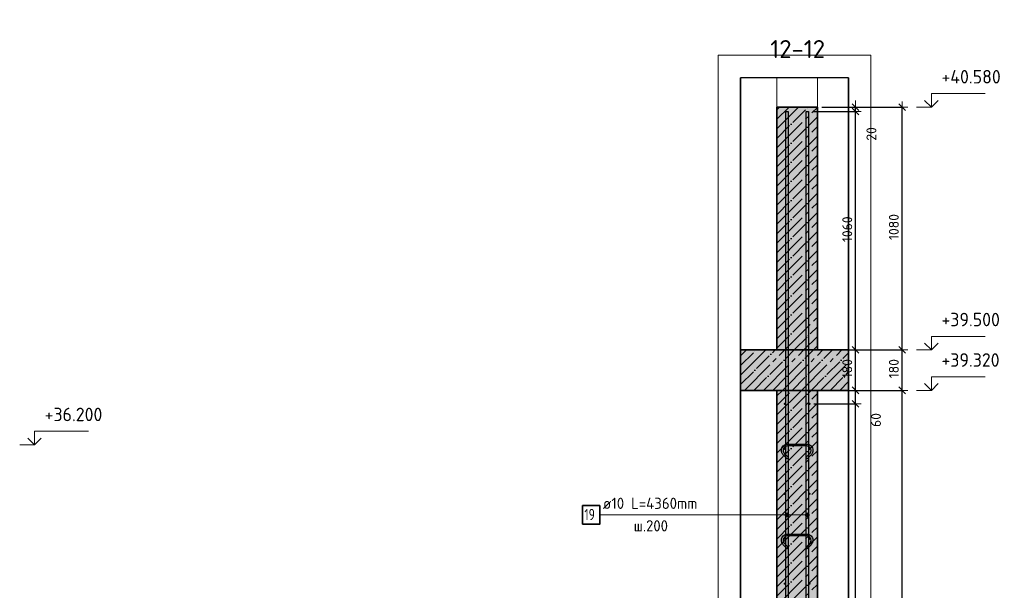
# Model space of a CAD drawing. Header units: millimetres. Extents: x -2995 to 60896, y -2809 to 57831.
# Tile 135 of 169: x 35292 to 39673, y 36825 to 39363. Entities that reach past the tile are written whole.
import ezdxf

# ---------------------------------------------------------------- set-up
doc = ezdxf.new("R2010")
doc.units = ezdxf.units.MM
doc.header["$PDMODE"] = 65
doc.linetypes.add('______11', pattern=[100, 80, -10, 0, -10])
doc.linetypes.add('______5', pattern=[220, 160, -20, 20, -20])
for name, color, linetype, lineweight in [('Standard', 7, 'Continuous', 25), ('Арм.стержн. вертикальными 1', 22, 'Continuous', 35), ('Арм.стержн.горизонт. 1', 180, 'Continuous', 35), ('Высотная отметки_ общее', 7, 'Continuous', 13), ('Размерная линия_ общее', 7, 'Continuous', 13)]:
    doc.layers.add(name, color=color, linetype=linetype, lineweight=lineweight)
doc.layers.add('Арм.стержн.Стяжки', color=7, linetype='Continuous', lineweight=35, true_color=0x501e0f)
doc.styles.add('ISOCPEUR', font='ISOCPEUR')
doc.dimstyles.new('DIMSTYLE_12', dxfattribs={"dimtxt": 44, "dimasz": 50, "dimexe": 0, "dimexo": 0, "dimgap": 22, "dimtad": 0, "dimdec": 0, "dimrnd": 5, "dimzin": 12, "dimdsep": 46, "dimtxsty": 'ISOCPEUR', "dimblk1": 'ALL_ML_STRICH', "dimblk2": 'ALL_ML_STRICH', "dimsah": 1, "dimcen": 0, "dimclrd": 7, "dimclre": 256, "dimclrt": 7, "dimadec": 0, "dimazin": 0, "dimtfac": 1, "dimtdec": 0, "dimtix": 1, "dimtmove": 2, "dimatfit": 3, "dimfxl": 0, "dimtvp": 1.2, "dimtzin": 0, "dimlwd": 0, "dimlwe": -3, "dimarcsym": 0})
doc.dimstyles.new('DIMSTYLE_5', dxfattribs={"dimtxt": 44, "dimasz": 50, "dimexe": 0, "dimexo": 0, "dimgap": 22, "dimtad": 2, "dimdec": 0, "dimrnd": 5, "dimzin": 12, "dimdsep": 46, "dimtxsty": 'ISOCPEUR', "dimblk1": 'ALL_ML_STRICH', "dimblk2": 'ALL_ML_STRICH', "dimsah": 1, "dimcen": 0, "dimclrd": 7, "dimclre": 256, "dimclrt": 7, "dimadec": 0, "dimazin": 0, "dimtfac": 1, "dimtdec": 0, "dimtix": 1, "dimtmove": 2, "dimatfit": 3, "dimfxl": 0, "dimtzin": 0, "dimlwd": 0, "dimlwe": -3, "dimarcsym": 0})

# ---------------------------------------------------------------- blocks, each defined once
blk = doc.blocks.new('ALL_ML_STRICH')
at = {"color": 0, "linetype": 'ByBlock', "lineweight": -2}
for p, q in [((-1, 0), (0.5, 0)), ((-0.3, -0.3), (0.3, 0.3)), ((0, -0.5), (0, 0.5))]:
    blk.add_line(p, q, dxfattribs=at)
blk = doc.blocks.new('*D252')
at = {"layer": 'DEFPOINTS', "color": 7, "linetype": 'Continuous', "lineweight": 13, "transparency": 33554687}
for p in [(38841.2, 37714.8), (38889.2, 34594.8), (39218.5, 34594.8)]:
    blk.add_point(p, dxfattribs=at)
at = {"layer": 'Размерная линия_ общее', "color": 253, "linetype": 'Continuous', "lineweight": -2, "true_color": 0xa0a0a0, "transparency": 33554687}
for p, q in [((38861.2, 37714.8), (39218.5, 37714.8)), ((38909.2, 34594.8), (39218.5, 34594.8))]:
    blk.add_line(p, q, dxfattribs=at)
at = {"layer": 'Размерная линия_ общее', "color": 7, "linetype": 'Continuous', "lineweight": -2, "transparency": 33554687}
blk.add_line((39218.5, 34594.8), (39218.5, 37714.8), dxfattribs=at)
at = {"layer": 'Размерная линия_ общее', "color": 7, "linetype": 'Continuous', "lineweight": 13, "transparency": 33554687, "xscale": 50, "yscale": 50, "zscale": 50}
for p, rotation in [((39218.5, 37714.8), 90), ((39218.5, 34594.8), 270)]:
    blk.add_blockref('ALL_ML_STRICH', p, dxfattribs=dict(at, rotation=rotation))
at = {"layer": 'Размерная линия_ общее', "color": 7, "linetype": 'Continuous', "lineweight": 13, "transparency": 33554687, "insert": (39181.5, 36161.4), "char_height": 44, "width": 176, "attachment_point": 5, "rotation": 90, "style": 'ISOCPEUR'}
blk.add_mtext('\\A1;{3120}', dxfattribs=at)
blk = doc.blocks.new('*D253')
at = {"layer": 'DEFPOINTS', "color": 7, "linetype": 'Continuous', "lineweight": 13, "transparency": 33554687}
for p in [(38939.7, 37894.8), (38841.2, 37714.8), (39218.5, 37714.8)]:
    blk.add_point(p, dxfattribs=at)
at = {"layer": 'Размерная линия_ общее', "color": 253, "linetype": 'Continuous', "lineweight": -2, "true_color": 0xa0a0a0, "transparency": 33554687}
for p, q in [((38959.7, 37894.8), (39218.5, 37894.8)), ((38861.2, 37714.8), (39218.5, 37714.8))]:
    blk.add_line(p, q, dxfattribs=at)
at = {"layer": 'Размерная линия_ общее', "color": 7, "linetype": 'Continuous', "lineweight": -2, "transparency": 33554687}
blk.add_line((39218.5, 37714.8), (39218.5, 37894.8), dxfattribs=at)
at = {"layer": 'Размерная линия_ общее', "color": 7, "linetype": 'Continuous', "lineweight": 13, "transparency": 33554687, "xscale": 50, "yscale": 50, "zscale": 50}
for p, rotation in [((39218.5, 37894.8), 90), ((39218.5, 37714.8), 270)]:
    blk.add_blockref('ALL_ML_STRICH', p, dxfattribs=dict(at, rotation=rotation))
at = {"layer": 'Размерная линия_ общее', "color": 7, "linetype": 'Continuous', "lineweight": 13, "transparency": 33554687, "insert": (39181.5, 37811.4), "char_height": 44, "width": 132, "attachment_point": 5, "rotation": 90, "style": 'ISOCPEUR'}
blk.add_mtext('\\A1;{180}', dxfattribs=at)
blk = doc.blocks.new('*D254')
at = {"layer": 'DEFPOINTS', "color": 7, "linetype": 'Continuous', "lineweight": 13, "transparency": 33554687}
for p in [(38841.2, 38974.8), (38939.7, 37894.8), (39218.5, 37894.8)]:
    blk.add_point(p, dxfattribs=at)
at = {"layer": 'Размерная линия_ общее', "color": 253, "linetype": 'Continuous', "lineweight": -2, "true_color": 0xa0a0a0, "transparency": 33554687}
for p, q in [((38861.2, 38974.8), (39218.5, 38974.8)), ((38959.7, 37894.8), (39218.5, 37894.8))]:
    blk.add_line(p, q, dxfattribs=at)
at = {"layer": 'Размерная линия_ общее', "color": 7, "linetype": 'Continuous', "lineweight": -2, "transparency": 33554687}
blk.add_line((39218.5, 37894.8), (39218.5, 38974.8), dxfattribs=at)
at = {"layer": 'Размерная линия_ общее', "color": 7, "linetype": 'Continuous', "lineweight": 13, "transparency": 33554687, "xscale": 50, "yscale": 50, "zscale": 50}
for p, rotation in [((39218.5, 38974.8), 90), ((39218.5, 37894.8), 270)]:
    blk.add_blockref('ALL_ML_STRICH', p, dxfattribs=dict(at, rotation=rotation))
at = {"layer": 'Размерная линия_ общее', "color": 7, "linetype": 'Continuous', "lineweight": 13, "transparency": 33554687, "insert": (39181.5, 38441.4), "char_height": 44, "width": 176, "attachment_point": 5, "rotation": 90, "style": 'ISOCPEUR'}
blk.add_mtext('\\A1;{1080}', dxfattribs=at)
blk = doc.blocks.new('COMPLEX_ELEVATIONDIM_9')
at = {"layer": 'Высотная отметки_ общее', "color": 7, "linetype": 'Continuous', "lineweight": 13, "transparency": 33554687}
for p, q in [((39348.5, 38974.8), (39318.5, 39004.8)), ((39348.5, 38974.8), (39348.5, 39034.8)), ((39348.5, 39034.8), (39588.5, 39034.8)), ((39348.5, 38974.8), (39378.5, 39004.8)), ((39348.5, 38974.8), (39282.3, 38974.8)), ((39348.5, 38974.8), (39348.5, 38974.8)), ((39348.5, 38974.8), (39348.5, 38974.8)), ((39348.5, 38974.8), (39348.5, 38974.8)), ((39348.5, 38974.8), (39348.5, 38974.8)), ((39348.5, 37894.8), (39348.5, 37954.8)), ((39348.5, 37954.8), (39588.5, 37954.8)), ((39348.5, 37894.8), (39318.5, 37924.8)), ((39348.5, 37894.8), (39378.5, 37924.8)), ((39348.5, 37894.8), (39282.3, 37894.8)), ((39348.5, 37894.8), (39348.5, 37894.8)), ((39348.5, 37894.8), (39348.5, 37894.8)), ((39348.5, 37894.8), (39348.5, 37894.8)), ((39348.5, 37894.8), (39348.5, 37894.8)), ((39348.5, 37714.8), (39348.5, 37774.8)), ((39348.5, 37774.8), (39588.5, 37774.8)), ((39348.5, 37714.8), (39318.5, 37744.8)), ((39348.5, 37714.8), (39378.5, 37744.8)), ((39348.5, 37714.8), (39282.3, 37714.8)), ((39348.5, 37714.8), (39348.5, 37714.8)), ((39348.5, 37714.8), (39348.5, 37714.8)), ((39348.5, 37714.8), (39348.5, 37714.8)), ((39348.5, 37714.8), (39348.5, 37714.8)), ((39348.5, 34594.8), (39318.5, 34624.8)), ((39348.5, 34594.8), (39348.5, 34654.8)), ((39348.5, 34654.8), (39588.5, 34654.8)), ((39348.5, 34594.8), (39378.5, 34624.8)), ((39348.5, 34594.8), (39348.5, 34594.8)), ((39348.5, 34594.8), (39348.5, 34594.8)), ((39348.5, 34594.8), (39348.5, 34594.8)), ((39348.5, 34594.8), (39348.5, 34594.8))]:
    blk.add_line(p, q, dxfattribs=at)
blk.add_lwpolyline([(39348.5, 34594.8), (39288.5, 34594.8), (39288.5, 34594.8), (39282.3, 34594.8)], dxfattribs=at)
at = {"layer": 'Высотная отметки_ общее', "color": 7, "linetype": 'Continuous', "lineweight": 13, "transparency": 33554687, "char_height": 60, "attachment_point": 7, "style": 'ISOCPEUR'}
for s, insert, width in [('\\W0.96;+40.580', (39393.5, 39079.8), 304.516), ('\\W0.96;+39.500', (39393.5, 37999.8), 298.477), ('\\W0.96;+39.320', (39393.5, 37819.8), 298.477), ('\\W0.96;+36.200', (39393.5, 34699.8), 298.477)]:
    blk.add_mtext(s, dxfattribs=dict(at, insert=insert, width=width))
blk = doc.blocks.new('*D257')
at = {"layer": 'DEFPOINTS', "color": 7, "linetype": 'Continuous', "lineweight": 13, "transparency": 33554687}
for p in [(38806.2, 37654.8), (38806.2, 34654.8), (39011.2, 34654.8)]:
    blk.add_point(p, dxfattribs=at)
at = {"layer": 'Размерная линия_ общее', "color": 253, "linetype": 'Continuous', "lineweight": -2, "true_color": 0xa0a0a0, "transparency": 33554687}
for p, q in [((38826.2, 37654.8), (39011.2, 37654.8)), ((38826.2, 34654.8), (39011.2, 34654.8))]:
    blk.add_line(p, q, dxfattribs=at)
at = {"layer": 'Размерная линия_ общее', "color": 7, "linetype": 'Continuous', "lineweight": -2, "transparency": 33554687}
blk.add_line((39011.2, 34654.8), (39011.2, 37654.8), dxfattribs=at)
at = {"layer": 'Размерная линия_ общее', "color": 7, "linetype": 'Continuous', "lineweight": 13, "transparency": 33554687, "xscale": 50, "yscale": 50, "zscale": 50}
for p, rotation in [((39011.2, 37654.8), 90), ((39011.2, 34654.8), 270)]:
    blk.add_blockref('ALL_ML_STRICH', p, dxfattribs=dict(at, rotation=rotation))
at = {"layer": 'Размерная линия_ общее', "color": 7, "linetype": 'Continuous', "lineweight": 13, "transparency": 33554687, "insert": (38952.2, 36006.8), "char_height": 44, "width": 2.2, "attachment_point": 1, "rotation": 90, "line_spacing_factor": 0.60241, "style": 'ISOCPEUR'}
blk.add_mtext('\\W0.91;15х200=3000', dxfattribs=at)
blk = doc.blocks.new('*D258')
at = {"layer": 'DEFPOINTS', "color": 7, "linetype": 'Continuous', "lineweight": 13, "transparency": 33554687}
for p in [(38841.2, 37714.8), (38806.2, 37654.8), (39011.2, 37654.8)]:
    blk.add_point(p, dxfattribs=at)
at = {"layer": 'Размерная линия_ общее', "color": 253, "linetype": 'Continuous', "lineweight": -2, "true_color": 0xa0a0a0, "transparency": 33554687}
for p, q in [((38861.2, 37714.8), (39011.2, 37714.8)), ((38826.2, 37654.8), (39011.2, 37654.8))]:
    blk.add_line(p, q, dxfattribs=at)
at = {"layer": 'Размерная линия_ общее', "color": 7, "linetype": 'Continuous', "lineweight": -2, "transparency": 33554687}
blk.add_line((39011.2, 37654.8), (39011.2, 37714.8), dxfattribs=at)
at = {"layer": 'Размерная линия_ общее', "color": 7, "linetype": 'Continuous', "lineweight": 13, "transparency": 33554687, "xscale": 50, "yscale": 50, "zscale": 50}
for p, rotation in [((39011.2, 37714.8), 90), ((39011.2, 37654.8), 270)]:
    blk.add_blockref('ALL_ML_STRICH', p, dxfattribs=dict(at, rotation=rotation))
at = {"layer": 'Размерная линия_ общее', "color": 7, "linetype": 'Continuous', "lineweight": 13, "transparency": 33554687, "insert": (39102, 37582.9), "char_height": 44, "width": 88, "attachment_point": 5, "rotation": 90, "style": 'ISOCPEUR'}
blk.add_mtext('\\A1;{60}', dxfattribs=at)
blk = doc.blocks.new('*D259')
at = {"layer": 'DEFPOINTS', "color": 7, "linetype": 'Continuous', "lineweight": 13, "transparency": 33554687}
for p in [(38971.2, 37894.8), (38841.2, 37714.8), (39011.2, 37714.8)]:
    blk.add_point(p, dxfattribs=at)
at = {"layer": 'Размерная линия_ общее', "color": 253, "linetype": 'Continuous', "lineweight": -2, "true_color": 0xa0a0a0, "transparency": 33554687}
for p, q in [((38991.2, 37894.8), (39011.2, 37894.8)), ((38861.2, 37714.8), (39011.2, 37714.8))]:
    blk.add_line(p, q, dxfattribs=at)
at = {"layer": 'Размерная линия_ общее', "color": 7, "linetype": 'Continuous', "lineweight": -2, "transparency": 33554687}
blk.add_line((39011.2, 37714.8), (39011.2, 37894.8), dxfattribs=at)
at = {"layer": 'Размерная линия_ общее', "color": 7, "linetype": 'Continuous', "lineweight": 13, "transparency": 33554687, "xscale": 50, "yscale": 50, "zscale": 50}
for p, rotation in [((39011.2, 37894.8), 90), ((39011.2, 37714.8), 270)]:
    blk.add_blockref('ALL_ML_STRICH', p, dxfattribs=dict(at, rotation=rotation))
at = {"layer": 'Размерная линия_ общее', "color": 7, "linetype": 'Continuous', "lineweight": 13, "transparency": 33554687, "insert": (38974.2, 37811.4), "char_height": 44, "width": 132, "attachment_point": 5, "rotation": 90, "style": 'ISOCPEUR'}
blk.add_mtext('\\A1;{180}', dxfattribs=at)
blk = doc.blocks.new('*D260')
at = {"layer": 'DEFPOINTS', "color": 7, "linetype": 'Continuous', "lineweight": 13, "transparency": 33554687}
for p in [(38801.2, 38954.8), (38971.2, 37894.8), (39011.2, 37894.8)]:
    blk.add_point(p, dxfattribs=at)
at = {"layer": 'Размерная линия_ общее', "color": 253, "linetype": 'Continuous', "lineweight": -2, "true_color": 0xa0a0a0, "transparency": 33554687}
for p, q in [((38821.2, 38954.8), (39011.2, 38954.8)), ((38991.2, 37894.8), (39011.2, 37894.8))]:
    blk.add_line(p, q, dxfattribs=at)
at = {"layer": 'Размерная линия_ общее', "color": 7, "linetype": 'Continuous', "lineweight": -2, "transparency": 33554687}
blk.add_line((39011.2, 37894.8), (39011.2, 38954.8), dxfattribs=at)
at = {"layer": 'Размерная линия_ общее', "color": 7, "linetype": 'Continuous', "lineweight": 13, "transparency": 33554687, "xscale": 50, "yscale": 50, "zscale": 50}
for p, rotation in [((39011.2, 38954.8), 90), ((39011.2, 37894.8), 270)]:
    blk.add_blockref('ALL_ML_STRICH', p, dxfattribs=dict(at, rotation=rotation))
at = {"layer": 'Размерная линия_ общее', "color": 7, "linetype": 'Continuous', "lineweight": 13, "transparency": 33554687, "insert": (38974.2, 38431.4), "char_height": 44, "width": 176, "attachment_point": 5, "rotation": 90, "style": 'ISOCPEUR'}
blk.add_mtext('\\A1;{1060}', dxfattribs=at)
blk = doc.blocks.new('*D261')
at = {"layer": 'DEFPOINTS', "color": 7, "linetype": 'Continuous', "lineweight": 13, "transparency": 33554687}
for p in [(38801.2, 38954.8), (38841.2, 38974.8), (39011.2, 38954.8)]:
    blk.add_point(p, dxfattribs=at)
at = {"layer": 'Размерная линия_ общее', "color": 253, "linetype": 'Continuous', "lineweight": -2, "true_color": 0xa0a0a0, "transparency": 33554687}
for p, q in [((38821.2, 38954.8), (39011.2, 38954.8)), ((38861.2, 38974.8), (39011.2, 38974.8))]:
    blk.add_line(p, q, dxfattribs=at)
at = {"layer": 'Размерная линия_ общее', "color": 7, "linetype": 'Continuous', "lineweight": -2, "transparency": 33554687}
blk.add_line((39011.2, 38954.8), (39011.2, 38974.8), dxfattribs=at)
at = {"layer": 'Размерная линия_ общее', "color": 7, "linetype": 'Continuous', "lineweight": 13, "transparency": 33554687, "xscale": 50, "yscale": 50, "zscale": 50}
for p, rotation in [((39011.2, 38954.8), 270), ((39011.2, 38974.8), 90)]:
    blk.add_blockref('ALL_ML_STRICH', p, dxfattribs=dict(at, rotation=rotation))
at = {"layer": 'Размерная линия_ общее', "color": 7, "linetype": 'Continuous', "lineweight": 13, "transparency": 33554687, "insert": (39081.6, 38855.4), "char_height": 44, "width": 88, "attachment_point": 5, "rotation": 90, "style": 'ISOCPEUR'}
blk.add_mtext('\\A1;{20}', dxfattribs=at)
blk = doc.blocks.new('COMPLEX_ELEVATIONDIM_17')
at = {"layer": 'Высотная отметки_ общее', "color": 7, "linetype": 'Continuous', "lineweight": 13, "transparency": 33554687}
for p, q in [((35357.8, 42152.7), (35357.8, 42212.7)), ((35357.8, 42212.7), (35597.8, 42212.7)), ((35357.8, 42152.7), (35291.7, 42152.7)), ((35357.8, 42152.7), (35327.8, 42182.7)), ((35357.8, 42152.7), (35387.8, 42182.7)), ((35357.8, 42152.7), (35357.8, 42152.7)), ((35357.8, 42152.7), (35357.8, 42152.7)), ((35357.8, 42152.7), (35357.8, 42152.7)), ((35357.8, 42152.7), (35357.8, 42152.7)), ((35357.8, 40772.7), (35327.8, 40802.7)), ((35357.8, 40772.7), (35357.8, 40832.7)), ((35357.8, 40832.7), (35597.8, 40832.7)), ((35357.8, 40772.7), (35387.8, 40802.7)), ((35357.8, 40772.7), (35291.7, 40772.7)), ((35357.8, 40772.7), (35357.8, 40772.7)), ((35357.8, 40772.7), (35357.8, 40772.7)), ((35357.8, 40772.7), (35357.8, 40772.7)), ((35357.8, 40772.7), (35357.8, 40772.7)), ((35357.8, 40592.7), (35327.8, 40622.7)), ((35357.8, 40592.7), (35357.8, 40652.7)), ((35357.8, 40652.7), (35597.8, 40652.7)), ((35357.8, 40592.7), (35387.8, 40622.7)), ((35357.8, 40592.7), (35291.7, 40592.7)), ((35357.8, 40592.7), (35357.8, 40592.7)), ((35357.8, 40592.7), (35357.8, 40592.7)), ((35357.8, 40592.7), (35357.8, 40592.7)), ((35357.8, 40592.7), (35357.8, 40592.7)), ((35357.8, 39672.7), (35327.8, 39702.7)), ((35357.8, 39672.7), (35357.8, 39732.7)), ((35357.8, 39732.7), (35597.8, 39732.7)), ((35357.8, 39672.7), (35387.8, 39702.7)), ((35357.8, 39672.7), (35291.7, 39672.7)), ((35357.8, 39672.7), (35357.8, 39672.7)), ((35357.8, 39672.7), (35357.8, 39672.7)), ((35357.8, 39672.7), (35357.8, 39672.7)), ((35357.8, 39672.7), (35357.8, 39672.7)), ((35357.8, 37472.7), (35357.8, 37532.7)), ((35357.8, 37532.7), (35597.8, 37532.7)), ((35357.8, 37472.7), (35327.8, 37502.7)), ((35357.8, 37472.7), (35387.8, 37502.7)), ((35357.8, 37472.7), (35357.8, 37472.7)), ((35357.8, 37472.7), (35357.8, 37472.7)), ((35357.8, 37472.7), (35357.8, 37472.7)), ((35357.8, 37472.7), (35357.8, 37472.7))]:
    blk.add_line(p, q, dxfattribs=at)
blk.add_lwpolyline([(35357.8, 37472.7), (35297.8, 37472.7), (35297.8, 37472.7), (35291.7, 37472.7)], dxfattribs=at)
at = {"layer": 'Высотная отметки_ общее', "color": 7, "linetype": 'Continuous', "lineweight": 13, "transparency": 33554687, "char_height": 60, "attachment_point": 7, "style": 'ISOCPEUR'}
for s, insert, width in [('\\W0.96;+40.880', (35402.8, 42257.7), 304.516), ('\\W0.96;+39.500', (35402.8, 40877.7), 298.477), ('\\W0.96;+39.320', (35402.8, 40697.7), 298.477), ('\\W0.96;+38.400', (35402.8, 39777.7), 304.516), ('\\W0.96;+36.200', (35402.8, 37577.7), 298.477)]:
    blk.add_mtext(s, dxfattribs=dict(at, insert=insert, width=width))

msp = doc.modelspace()

# ---------------------------------------------------------------- hatches: boundary and pattern name
at = {"linetype": 'Continuous', "lineweight": -3, "transparency": 33554687}
msp.add_hatch(color=9, dxfattribs=at).paths.add_polyline_path([(38499.8, 37894.8), (38499.8, 37714.8), (38979.8, 37714.8), (38979.8, 37894.8)])
at = {"layer": 'Standard', "linetype": 'Continuous', "lineweight": -3, "true_color": 0xc7c7c7, "transparency": 33554687}
msp.add_hatch(color=9, dxfattribs=at).paths.add_polyline_path([(38661.2, 37894.8), (38841.2, 37894.8), (38841.2, 38974.8), (38661.2, 38974.8)])
at = {"layer": 'Арм.стержн. вертикальными 1', "linetype": 'Continuous', "lineweight": 13, "transparency": 33554687}
for points in [[(38698.5, 37156.2), (38698.5, 37165.2), (38697.2, 37160.7)], [(38698.5, 37165.2), (38701.7, 37153), (38701.7, 37168.5)], [(38698.5, 37165.2), (38698.5, 37156.2), (38701.7, 37153)], [(38701.7, 37168.5), (38706.2, 37151.7), (38706.2, 37169.7)], [(38701.7, 37168.5), (38701.7, 37153), (38706.2, 37151.7)], [(38706.2, 37169.7), (38706.2, 37151.7), (38710.7, 37153)], [(38706.2, 37169.7), (38710.7, 37153), (38710.7, 37168.5)], [(38710.7, 37168.5), (38710.7, 37153), (38714, 37156.2)], [(38710.7, 37168.5), (38714, 37156.2), (38714, 37165.2)], [(38714, 37165.2), (38714, 37156.2), (38715.2, 37160.7)], [(38788.5, 37156.2), (38788.5, 37165.2), (38787.2, 37160.7)], [(38788.5, 37165.2), (38791.7, 37153), (38791.7, 37168.5)], [(38788.5, 37165.2), (38788.5, 37156.2), (38791.7, 37153)], [(38791.7, 37168.5), (38796.2, 37151.7), (38796.2, 37169.7)], [(38791.7, 37168.5), (38791.7, 37153), (38796.2, 37151.7)], [(38796.2, 37169.7), (38796.2, 37151.7), (38800.7, 37153)], [(38796.2, 37169.7), (38800.7, 37153), (38800.7, 37168.5)], [(38800.7, 37168.5), (38800.7, 37153), (38804, 37156.2)], [(38800.7, 37168.5), (38804, 37156.2), (38804, 37165.2)], [(38804, 37165.2), (38804, 37156.2), (38805.2, 37160.7)]]:
    msp.add_hatch(color=7, dxfattribs=at).paths.add_polyline_path(points)
at = {"layer": 'Арм.стержн.горизонт. 1', "linetype": 'Continuous', "lineweight": 50, "transparency": 33554687}
for points in [[(38701.2, 37654.8), (38700.8, 37656.7), (38699.8, 37658.3), (38698.1, 37659.4), (38696.2, 37659.8), (38694.3, 37659.4), (38692.7, 37658.3), (38691.6, 37656.7), (38691.2, 37654.8), (38691.6, 37652.9), (38692.7, 37651.3), (38694.3, 37650.2), (38696.2, 37649.8), (38698.1, 37650.2), (38699.8, 37651.3), (38700.8, 37652.9)], [(38811.2, 37654.8), (38810.8, 37656.7), (38809.8, 37658.3), (38808.1, 37659.4), (38806.2, 37659.8), (38804.3, 37659.4), (38802.7, 37658.3), (38801.6, 37656.7), (38801.2, 37654.8), (38801.6, 37652.9), (38802.7, 37651.3), (38804.3, 37650.2), (38806.2, 37649.8), (38808.1, 37650.2), (38809.8, 37651.3), (38810.8, 37652.9)], [(38701.2, 37454.8), (38700.8, 37456.7), (38699.8, 37458.3), (38698.1, 37459.4), (38696.2, 37459.8), (38694.3, 37459.4), (38692.7, 37458.3), (38691.6, 37456.7), (38691.2, 37454.8), (38691.6, 37452.9), (38692.7, 37451.3), (38694.3, 37450.2), (38696.2, 37449.8), (38698.1, 37450.2), (38699.8, 37451.3), (38700.8, 37452.9)], [(38811.2, 37454.8), (38810.8, 37456.7), (38809.8, 37458.3), (38808.1, 37459.4), (38806.2, 37459.8), (38804.3, 37459.4), (38802.7, 37458.3), (38801.6, 37456.7), (38801.2, 37454.8), (38801.6, 37452.9), (38802.7, 37451.3), (38804.3, 37450.2), (38806.2, 37449.8), (38808.1, 37450.2), (38809.8, 37451.3), (38810.8, 37452.9)], [(38701.2, 37254.8), (38700.8, 37256.7), (38699.8, 37258.3), (38698.1, 37259.4), (38696.2, 37259.8), (38694.3, 37259.4), (38692.7, 37258.3), (38691.6, 37256.7), (38691.2, 37254.8), (38691.6, 37252.9), (38692.7, 37251.3), (38694.3, 37250.2), (38696.2, 37249.8), (38698.1, 37250.2), (38699.8, 37251.3), (38700.8, 37252.9)], [(38811.2, 37254.8), (38810.8, 37256.7), (38809.8, 37258.3), (38808.1, 37259.4), (38806.2, 37259.8), (38804.3, 37259.4), (38802.7, 37258.3), (38801.6, 37256.7), (38801.2, 37254.8), (38801.6, 37252.9), (38802.7, 37251.3), (38804.3, 37250.2), (38806.2, 37249.8), (38808.1, 37250.2), (38809.8, 37251.3), (38810.8, 37252.9)], [(38701.2, 37054.8), (38700.8, 37056.7), (38699.8, 37058.3), (38698.1, 37059.4), (38696.2, 37059.8), (38694.3, 37059.4), (38692.7, 37058.3), (38691.6, 37056.7), (38691.2, 37054.8), (38691.6, 37052.9), (38692.7, 37051.3), (38694.3, 37050.2), (38696.2, 37049.8), (38698.1, 37050.2), (38699.8, 37051.3), (38700.8, 37052.9)], [(38811.2, 37054.8), (38810.8, 37056.7), (38809.8, 37058.3), (38808.1, 37059.4), (38806.2, 37059.8), (38804.3, 37059.4), (38802.7, 37058.3), (38801.6, 37056.7), (38801.2, 37054.8), (38801.6, 37052.9), (38802.7, 37051.3), (38804.3, 37050.2), (38806.2, 37049.8), (38808.1, 37050.2), (38809.8, 37051.3), (38810.8, 37052.9)], [(38701.2, 36854.8), (38700.8, 36856.7), (38699.8, 36858.3), (38698.1, 36859.4), (38696.2, 36859.8), (38694.3, 36859.4), (38692.7, 36858.3), (38691.6, 36856.7), (38691.2, 36854.8), (38691.6, 36852.9), (38692.7, 36851.3), (38694.3, 36850.2), (38696.2, 36849.8), (38698.1, 36850.2), (38699.8, 36851.3), (38700.8, 36852.9)], [(38811.2, 36854.8), (38810.8, 36856.7), (38809.8, 36858.3), (38808.1, 36859.4), (38806.2, 36859.8), (38804.3, 36859.4), (38802.7, 36858.3), (38801.6, 36856.7), (38801.2, 36854.8), (38801.6, 36852.9), (38802.7, 36851.3), (38804.3, 36850.2), (38806.2, 36849.8), (38808.1, 36850.2), (38809.8, 36851.3), (38810.8, 36852.9)]]:
    msp.add_hatch(color=4, dxfattribs=at).paths.add_polyline_path(points)
at = {"layer": 'Размерная линия_ общее', "linetype": 'Continuous', "lineweight": -3, "true_color": 0xc7c7c7, "transparency": 33554687}
msp.add_hatch(color=9, dxfattribs=at).paths.add_polyline_path([(38661.2, 37714.8), (38661.2, 34594.8), (38841.2, 34594.8), (38841.2, 37714.8)])

# ---------------------------------------------------------------- linework, layer by layer
at = {"color": 52, "linetype": 'Continuous', "lineweight": -3, "transparency": 33554687}
for p, q in [((38979.8, 39105.5), (38499.8, 39105.5)), ((38979.8, 39105.5), (38499.8, 39105.5)), ((38499.8, 34429.8), (38499.8, 39105.5)), ((38499.8, 39105.5), (38499.8, 34429.8)), ((38979.8, 34429.8), (38979.8, 39105.5)), ((38979.8, 39105.5), (38979.8, 34429.8))]:
    msp.add_line(p, q, dxfattribs=at)
at = {"color": 7, "linetype": 'Continuous', "lineweight": 25, "transparency": 33554687}
for p, q in [((38499.8, 37944.8), (38499.8, 37664.8)), ((38979.8, 37664.8), (38979.8, 37944.8))]:
    msp.add_line(p, q, dxfattribs=at)
at = {"color": 253, "linetype": '______11', "lineweight": -3, "true_color": 0xababab, "transparency": 33554687}
for p, q in [((38499.8, 37825.6), (38569, 37894.8)), ((38499.8, 37740.7), (38653.8, 37894.8)), ((38558.7, 37714.8), (38738.7, 37894.8)), ((38643.5, 37714.8), (38823.5, 37894.8)), ((38728.4, 37714.8), (38908.4, 37894.8)), ((38813.3, 37714.8), (38979.8, 37881.3)), ((38898.1, 37714.8), (38979.8, 37796.5))]:
    msp.add_line(p, q, dxfattribs=at)
at = {"color": 253, "linetype": '______5', "lineweight": -3, "true_color": 0xababab, "transparency": 33554687}
for p, q in [((38499.8, 37868), (38526.6, 37894.8)), ((38499.8, 37783.1), (38611.4, 37894.8)), ((38516.3, 37714.8), (38696.3, 37894.8)), ((38601.1, 37714.8), (38781.1, 37894.8)), ((38686, 37714.8), (38866, 37894.8)), ((38770.8, 37714.8), (38950.8, 37894.8)), ((38855.7, 37714.8), (38979.8, 37838.9)), ((38940.5, 37714.8), (38979.8, 37754))]:
    msp.add_line(p, q, dxfattribs=at)
at = {"color": 7, "linetype": 'Continuous', "lineweight": 35, "transparency": 33554687}
for p, q in [((38661.2, 37894.8), (38499.8, 37894.8)), ((38979.8, 37894.8), (38841.2, 37894.8)), ((38499.8, 37714.8), (38661.2, 37714.8)), ((38841.2, 37714.8), (38979.8, 37714.8))]:
    msp.add_line(p, q, dxfattribs=at)
at = {"color": 7, "linetype": 'Continuous', "lineweight": 13, "transparency": 33554687}
for p, q in [((38841.2, 37894.8), (38661.2, 37894.8)), ((38661.2, 37714.8), (38841.2, 37714.8))]:
    msp.add_line(p, q, dxfattribs=at)
at = {"layer": 'Standard', "color": 7, "linetype": 'Continuous', "lineweight": 13, "transparency": 33554687}
msp.add_line((38629, 39105.5), (38879, 39105.5), dxfattribs=at)
at = {"layer": 'Standard', "color": 253, "linetype": '______11', "lineweight": -3, "true_color": 0xababab, "transparency": 33554687}
for p, q in [((38661.2, 38835.6), (38800.5, 38974.8)), ((38661.2, 38920.4), (38715.6, 38974.8)), ((38661.2, 38750.7), (38841.2, 38930.7)), ((38661.2, 38665.8), (38841.2, 38845.8)), ((38661.2, 38581), (38841.2, 38761)), ((38661.2, 38496.1), (38841.2, 38676.1)), ((38661.2, 38411.3), (38841.2, 38591.3)), ((38661.2, 38326.4), (38841.2, 38506.4)), ((38661.2, 38241.6), (38841.2, 38421.6)), ((38661.2, 38156.7), (38841.2, 38336.7)), ((38661.2, 38071.9), (38841.2, 38251.9)), ((38661.2, 37987), (38841.2, 38167)), ((38661.2, 37902.2), (38841.2, 38082.2)), ((38738.7, 37894.8), (38841.2, 37997.3)), ((38823.5, 37894.8), (38841.2, 37912.5))]:
    msp.add_line(p, q, dxfattribs=at)
at = {"layer": 'Standard', "color": 253, "linetype": '______5', "lineweight": -3, "true_color": 0xababab, "transparency": 33554687}
for p, q in [((38661.2, 38878), (38758, 38974.8)), ((38661.2, 38962.8), (38673.2, 38974.8)), ((38661.2, 38793.1), (38841.2, 38973.1)), ((38661.2, 38708.3), (38841.2, 38888.3)), ((38661.2, 38623.4), (38841.2, 38803.4)), ((38661.2, 38538.6), (38841.2, 38718.6)), ((38661.2, 38453.7), (38841.2, 38633.7)), ((38661.2, 38368.9), (38841.2, 38548.9)), ((38661.2, 38284), (38841.2, 38464)), ((38661.2, 38199.2), (38841.2, 38379.2)), ((38661.2, 38114.3), (38841.2, 38294.3)), ((38661.2, 38029.5), (38841.2, 38209.5)), ((38661.2, 37944.6), (38841.2, 38124.6)), ((38696.3, 37894.8), (38841.2, 38039.7)), ((38781.1, 37894.8), (38841.2, 37954.9))]:
    msp.add_line(p, q, dxfattribs=at)
at = {"layer": 'Standard', "color": 7, "linetype": 'Continuous', "lineweight": 35, "transparency": 33554687}
for p, q in [((38661.2, 38974.8), (38661.2, 37894.8)), ((38841.2, 38974.8), (38661.2, 38974.8)), ((38841.2, 37894.8), (38841.2, 38974.8)), ((38661.2, 37894.8), (38841.2, 37894.8))]:
    msp.add_line(p, q, dxfattribs=at)
at = {"layer": 'Standard', "color": 7, "linetype": 'Continuous', "lineweight": 13, "transparency": 33554687}
msp.add_lwpolyline([(38399.8, 34329.8), (39079.8, 34329.8), (39079.8, 39205.5), (38399.8, 39205.5), (38399.8, 34329.8)], dxfattribs=at)
msp.add_lwpolyline([(38661.2, 38974.8), (38841.2, 38974.8), (38841.2, 39105.5), (38661.2, 39105.5), (38661.2, 38974.8)], close=True, dxfattribs=at)
at = {"layer": 'Арм.стержн. вертикальными 1', "color": 7, "linetype": 'Continuous', "lineweight": 13, "transparency": 33554687}
for p, q in [((37873, 37160.7), (38618, 37160.7)), ((38618, 37160.7), (38796.2, 37160.7)), ((38618, 37160.7), (38706.2, 37160.7)), ((38697.2, 37160.7), (38697.2, 37160.7)), ((38706.2, 37169.7), (38706.2, 37169.7)), ((38715.2, 37160.7), (38715.2, 37160.7)), ((38787.2, 37160.7), (38787.2, 37160.7)), ((38796.2, 37169.7), (38796.2, 37169.7)), ((38805.2, 37160.7), (38805.2, 37160.7)), ((38706.2, 37151.7), (38706.2, 37151.7)), ((38796.2, 37151.7), (38796.2, 37151.7))]:
    msp.add_line(p, q, dxfattribs=at)
at = {"layer": 'Арм.стержн. вертикальными 1', "color": 4, "linetype": 'Continuous', "lineweight": 25, "transparency": 33554687}
for points in [[(38701.2, 34594.8), (38701.2, 38954.8), (38711.2, 38954.8), (38711.2, 34594.8), (38701.2, 34594.8)], [(38791.2, 34594.8), (38791.2, 38954.8), (38801.2, 38954.8), (38801.2, 34594.8), (38791.2, 34594.8)]]:
    msp.add_lwpolyline(points, dxfattribs=at)
at = {"layer": 'Арм.стержн. вертикальными 1', "color": 7, "linetype": 'Continuous', "lineweight": 35, "transparency": 33554687}
msp.add_lwpolyline([(37796.3, 37119.1), (37873, 37119.1), (37873, 37202.4), (37796.3, 37202.4), (37796.3, 37119.1)], dxfattribs=at)
at = {"layer": 'Арм.стержн. вертикальными 1', "color": 7, "linetype": 'Continuous', "lineweight": 13, "transparency": 33554687}
for centre in [(38706.2, 37160.7), (38796.2, 37160.7)]:
    msp.add_circle(centre, 9, dxfattribs=at)
at = {"layer": 'Арм.стержн.горизонт. 1', "color": 52, "linetype": 'Continuous', "lineweight": 25, "transparency": 33554687}
for p, q in [((38661.2, 37714.8), (38661.2, 37714.8)), ((38841.2, 37714.8), (38841.2, 37714.8))]:
    msp.add_line(p, q, dxfattribs=at)
at = {"layer": 'Арм.стержн.Стяжки', "color": 40, "linetype": 'Continuous', "lineweight": 25, "transparency": 33554687}
for points in [[(38707, 37410.3), (38689, 37428.3), (38687.3, 37430.2), (38685.8, 37432.4), (38684.4, 37434.6), (38683.3, 37436.9), (38682.5, 37439.4), (38681.8, 37441.9), (38681.4, 37444.5), (38681.2, 37447), (38681.2, 37449), (38681.9, 37453.9), (38683.6, 37458.9), (38686.2, 37463.6), (38689.4, 37467.5), (38693.3, 37470.7), (38697.9, 37473.3), (38703, 37475), (38707.9, 37475.7), (38794.5, 37475.7), (38799.4, 37475), (38804.5, 37473.3), (38809.2, 37470.7), (38813, 37467.5), (38816.2, 37463.6), (38818.9, 37458.9), (38820.5, 37453.9), (38821.2, 37449), (38821.2, 37447), (38821, 37444.5), (38820.6, 37441.9), (38820, 37439.4), (38819.1, 37436.9), (38818, 37434.6), (38816.7, 37432.4), (38815.1, 37430.2), (38813.5, 37428.3), (38795.4, 37410.3), (38789.8, 37415.9), (38807.6, 37433.8), (38808.9, 37435.2), (38810, 37436.7), (38810.9, 37438.3), (38811.7, 37440), (38812.3, 37441.7), (38812.8, 37443.5), (38813.1, 37445.4), (38813.2, 37447.3), (38813.2, 37448.4), (38812.7, 37452), (38811.5, 37455.7), (38809.6, 37459.1), (38807.4, 37461.8), (38804.6, 37464.1), (38801.3, 37465.9), (38797.6, 37467.2), (38794, 37467.7), (38708.5, 37467.7), (38704.8, 37467.2), (38701.2, 37465.9), (38697.8, 37464.1), (38695.1, 37461.8), (38692.8, 37459.1), (38690.9, 37455.7), (38689.7, 37452), (38689.2, 37448.4), (38689.2, 37447.3), (38689.4, 37445.4), (38689.7, 37443.5), (38690.1, 37441.7), (38690.7, 37440), (38691.5, 37438.3), (38692.5, 37436.7), (38693.6, 37435.2), (38694.8, 37433.8), (38712.7, 37415.9), (38707, 37410.3)], [(38707, 37010.3), (38689, 37028.3), (38687.3, 37030.2), (38685.8, 37032.4), (38684.4, 37034.6), (38683.3, 37036.9), (38682.5, 37039.4), (38681.8, 37041.9), (38681.4, 37044.5), (38681.2, 37047), (38681.2, 37049), (38681.9, 37053.9), (38683.6, 37058.9), (38686.2, 37063.6), (38689.4, 37067.5), (38693.3, 37070.7), (38697.9, 37073.3), (38703, 37075), (38707.9, 37075.7), (38794.5, 37075.7), (38799.4, 37075), (38804.5, 37073.3), (38809.2, 37070.7), (38813, 37067.5), (38816.2, 37063.6), (38818.9, 37058.9), (38820.5, 37053.9), (38821.2, 37049), (38821.2, 37047), (38821, 37044.5), (38820.6, 37041.9), (38820, 37039.4), (38819.1, 37036.9), (38818, 37034.6), (38816.7, 37032.4), (38815.1, 37030.2), (38813.5, 37028.3), (38795.4, 37010.3), (38789.8, 37015.9), (38807.6, 37033.8), (38808.9, 37035.2), (38810, 37036.7), (38810.9, 37038.3), (38811.7, 37040), (38812.3, 37041.7), (38812.8, 37043.5), (38813.1, 37045.4), (38813.2, 37047.3), (38813.2, 37048.4), (38812.7, 37052), (38811.5, 37055.7), (38809.6, 37059.1), (38807.4, 37061.8), (38804.6, 37064.1), (38801.3, 37065.9), (38797.6, 37067.2), (38794, 37067.7), (38708.5, 37067.7), (38704.8, 37067.2), (38701.2, 37065.9), (38697.8, 37064.1), (38695.1, 37061.8), (38692.8, 37059.1), (38690.9, 37055.7), (38689.7, 37052), (38689.2, 37048.4), (38689.2, 37047.3), (38689.4, 37045.4), (38689.7, 37043.5), (38690.1, 37041.7), (38690.7, 37040), (38691.5, 37038.3), (38692.5, 37036.7), (38693.6, 37035.2), (38694.8, 37033.8), (38712.7, 37015.9), (38707, 37010.3)]]:
    msp.add_lwpolyline(points, dxfattribs=at)
at = {"layer": 'Размерная линия_ общее', "color": 253, "linetype": '______11', "lineweight": -3, "true_color": 0xababab, "transparency": 33554687}
for p, q in [((38661.2, 37562.8), (38813.3, 37714.8)), ((38661.2, 37647.6), (38728.4, 37714.8)), ((38661.2, 37477.9), (38841.2, 37657.9)), ((38661.2, 37393.1), (38841.2, 37573.1)), ((38661.2, 37308.2), (38841.2, 37488.2)), ((38661.2, 37223.4), (38841.2, 37403.4)), ((38661.2, 37138.5), (38841.2, 37318.5)), ((38661.2, 37053.6), (38841.2, 37233.6)), ((38661.2, 36968.8), (38841.2, 37148.8)), ((38661.2, 36883.9), (38841.2, 37063.9)), ((38661.2, 36799.1), (38841.2, 36979.1)), ((38661.2, 36714.2), (38841.2, 36894.2))]:
    msp.add_line(p, q, dxfattribs=at)
at = {"layer": 'Размерная линия_ общее', "color": 253, "linetype": '______5', "lineweight": -3, "true_color": 0xababab, "transparency": 33554687}
for p, q in [((38661.2, 37605.2), (38770.8, 37714.8)), ((38661.2, 37690), (38686, 37714.8)), ((38661.2, 37520.3), (38841.2, 37700.3)), ((38661.2, 37435.5), (38841.2, 37615.5)), ((38661.2, 37350.6), (38841.2, 37530.6)), ((38661.2, 37265.8), (38841.2, 37445.8)), ((38661.2, 37180.9), (38841.2, 37360.9)), ((38661.2, 37096.1), (38841.2, 37276.1)), ((38661.2, 37011.2), (38841.2, 37191.2)), ((38661.2, 36926.4), (38841.2, 37106.4)), ((38661.2, 36841.5), (38841.2, 37021.5)), ((38661.2, 36756.7), (38841.2, 36936.7)), ((38661.2, 36671.8), (38841.2, 36851.8))]:
    msp.add_line(p, q, dxfattribs=at)
at = {"layer": 'Размерная линия_ общее', "color": 7, "linetype": 'Continuous', "lineweight": 35, "transparency": 33554687}
for p, q in [((38841.2, 37714.8), (38661.2, 37714.8)), ((38661.2, 37714.8), (38661.2, 34594.8)), ((38841.2, 34594.8), (38841.2, 37714.8))]:
    msp.add_line(p, q, dxfattribs=at)

# ---------------------------------------------------------------- block references
at = {"layer": 'Высотная отметки_ общее', "color": 7, "linetype": 'Continuous', "lineweight": 13, "transparency": 33554687}
for name in ['COMPLEX_ELEVATIONDIM_17', 'COMPLEX_ELEVATIONDIM_9']:
    msp.add_blockref(name, (0, 0), dxfattribs=at)

# ---------------------------------------------------------------- texts
at = {"layer": 'Standard', "color": 7, "linetype": 'Continuous', "lineweight": 13, "transparency": 33554687, "insert": (38631.6, 39193), "char_height": 80, "width": 281.514, "attachment_point": 7, "style": 'ISOCPEUR'}
msp.add_mtext('\\A1;{\\fISOCPEUR|i0|b0;\\H80.000000;\\W1.000000;\\C7;12-12}\\P', dxfattribs=at)
at = {"layer": 'Арм.стержн. вертикальными 1', "color": 7, "linetype": 'Continuous', "lineweight": 25, "transparency": 33554687, "char_height": 50, "attachment_point": 7, "style": 'ISOCPEUR'}
for s, insert, width in [('\\W0.96;ø10 L=4360mm ', (37886.3, 37187.4), 493.775), ('\\W0.75;19', (37804.7, 37137.4), 78.713), ('\\W0.95;ш.200 ', (38023.8, 37087.4), 218.666)]:
    msp.add_mtext(s, dxfattribs=dict(at, insert=insert, width=width))

# ---------------------------------------------------------------- dimensions: what is measured, and where the dimension line sits
at = {"layer": 'Размерная линия_ общее', "color": 7, "linetype": 'Continuous', "lineweight": 13, "transparency": 33554687}
for base, p1, p2, dimstyle, picture, middle in [((39011.2, 38974.8), (38821.2, 38954.8), (38861.2, 38974.8), 'DIMSTYLE_12', '*D261', (39081.6, 38855.4)), ((39218.5, 38974.8), (38959.7, 37894.8), (38861.2, 38974.8), 'DIMSTYLE_5', '*D254', (39181.5, 38441.4)), ((39011.2, 38954.8), (38991.2, 37894.8), (38821.2, 38954.8), 'DIMSTYLE_5', '*D260', (38974.2, 38431.4)), ((39218.5, 37894.8), (38861.2, 37714.8), (38959.7, 37894.8), 'DIMSTYLE_5', '*D253', (39181.5, 37811.4)), ((39011.2, 37894.8), (38861.2, 37714.8), (38991.2, 37894.8), 'DIMSTYLE_5', '*D259', (38974.2, 37811.4)), ((39011.2, 37714.8), (38826.2, 37654.8), (38861.2, 37714.8), 'DIMSTYLE_12', '*D258', (39102, 37582.9)), ((39218.5, 37714.8), (38909.2, 34594.8), (38861.2, 37714.8), 'DIMSTYLE_5', '*D252', (39181.5, 36161.4))]:
    dim = msp.add_linear_dim(base=base, p1=p1, p2=p2, angle=90, dimstyle=dimstyle, override={"dimpost": '<>', "dimclrd": 7, "dimclre": 253, "dimclrt": 7, "dimlwd": 0, "dimlwe": 65533}, dxfattribs=at)
    dim.commit()
    dim.dimension.update_dxf_attribs({"geometry": picture, "text_midpoint": middle, "dimtype": 160})
dim = msp.add_linear_dim(base=(39011.2, 37654.8), p1=(38826.2, 34654.8), p2=(38826.2, 37654.8), angle=90, text='\\W0.91;15х200=3000', dimstyle='DIMSTYLE_5', override={"dimpost": '<>', "dimclrd": 7, "dimclre": 253, "dimclrt": 7, "dimlwd": 0, "dimlwe": 65533}, dxfattribs=at)
dim.commit()
dim.dimension.update_dxf_attribs({"geometry": '*D257', "text_midpoint": (38989.2, 36154.8), "dimtype": 160})

doc.saveas('drawing.dxf')
